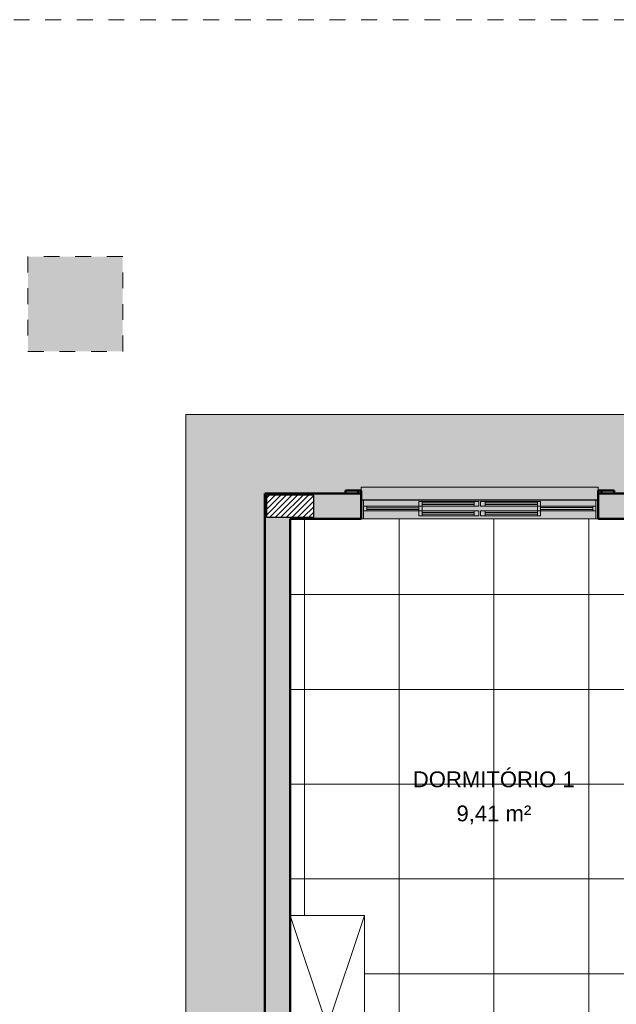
# Model space of a CAD drawing. Header units: metres. Extents: x -14 to 6.1, y -18.5 to -8.2.
# Tile 14 of 25: x -9.3 to -5.5, y -14.5 to -8.2. Entities that reach past the tile are written whole.
import ezdxf

# ---------------------------------------------------------------- set-up
doc = ezdxf.new("R2010")
doc.units = ezdxf.units.M
doc.linetypes.add('_Tracejado pequeno', pattern=[0.00225, 0.0015, -0.00075])
doc.linetypes.add('Projeção', pattern=[0.003969, 0.002381, -0.001587])
for name, color, linetype, lineweight in [('A-AREA-IDEN', 7, 'Continuous', 9), ('A-DETL-GENF', 7, 'Continuous', 5), ('A-FLOR', 7, 'Continuous', 5), ('A-FLOR-PATT', 7, 'Continuous', 5), ('A-GLAZ', 7, 'Continuous', 5), ('A-WALL', 7, 'Continuous', 5), ('A-WALL-PATT', 7, 'Continuous', 5), ('I-FURN', 7, 'Continuous', 5), ('I-WALL', 7, 'Continuous', 5)]:
    doc.layers.add(name, color=color, linetype=linetype, lineweight=lineweight)
doc.layers.add('A-DETL', color=7, linetype='Continuous', lineweight=5, true_color=0x00a600)
doc.styles.add('Arial', font='arial.ttf', dxfattribs={"height": 0.1})

# ---------------------------------------------------------------- blocks, each defined once
blk = doc.blocks.new('JANELA DE CORRE_IDRAULICOS0')
at = {"layer": 'A-GLAZ', "true_color": 0xfffffe}
h = blk.add_hatch(color=7, dxfattribs=at)
h.paths.add_polyline_path([(-0.75, 0.08), (-0.75, -0.04), (0.75, -0.04), (0.75, 0.08), (-0.5289, 0.08)])
h.paths.add_polyline_path([(0.035, 0.06), (0.385, 0.06), (0.385, 0.03), (0.005, 0.03), (0.005, 0.06), (0.0125, 0.06)])
h.paths.add_polyline_path([(-0.005, 0.06), (-0.005, 0.03), (-0.385, 0.03), (-0.385, 0.06), (-0.035, 0.06)])
at = {"layer": 'A-GLAZ', "lineweight": 15}
for p, q in [((-0.75, -0.04), (-0.75, 0.08)), ((-0.735, -0.04), (-0.735, 0.075)), ((0.735, -0.04), (0.735, 0.08)), ((0.75, -0.04), (0.75, 0.08)), ((-0.385, 0.03), (-0.735, 0.03)), ((-0.735, 0), (-0.385, 0)), ((-0.715, 0), (-0.715, 0.03)), ((-0.385, 0.02), (-0.715, 0.02)), ((-0.715, 0.009), (-0.385, 0.009)), ((-0.385, 0), (-0.385, 0.03)), ((-0.005, 0), (-0.385, 0)), ((-0.385, 0), (-0.385, -0.03)), ((-0.365, 0), (-0.365, 0.03)), ((-0.365, -0.03), (-0.365, 0)), ((0.385, 0), (0.005, 0)), ((0.005, 0), (0.005, -0.03)), ((0.035, -0.03), (0.035, 0)), ((0.365, 0.03), (0.365, 0)), ((0.365, -0.03), (0.365, 0)), ((0.385, 0), (0.385, 0.03)), ((0.735, 0.03), (0.385, 0.03)), ((0.385, 0.02), (0.715, 0.02)), ((0.71, 0.01), (0.385, 0.01)), ((0.385, 0), (0.735, 0)), ((0.385, -0.03), (0.385, 0)), ((0.715, 0), (0.715, 0.03)), ((-0.385, -0.03), (-0.005, -0.03)), ((-0.035, -0.01), (-0.365, -0.01)), ((-0.365, -0.021), (-0.035, -0.021)), ((-0.035, -0.03), (-0.035, 0)), ((-0.005, -0.03), (-0.005, 0)), ((0.005, -0.03), (0.385, -0.03)), ((0.365, -0.01), (0.035, -0.01)), ((0.035, -0.021), (0.365, -0.021))]:
    blk.add_line(p, q, dxfattribs=at)
at = {"layer": 'A-GLAZ'}
for p, q in [((-0.75, 0.08), (0.75, 0.08)), ((-0.75, -0.04), (-0.75, 0.08)), ((0.75, 0.08), (0.75, -0.04))]:
    blk.add_line(p, q, dxfattribs=at)
blk = doc.blocks.new('Paredes 1 - Paredes 1-2288142-PTS_ HIDRAULICOS')
at = {"layer": 'A-WALL', "lineweight": 50, "true_color": 0xc0c0c0}
h = blk.add_hatch(color=9, dxfattribs=at)
h.paths.add_polyline_path([(-5.5738, -11.235), (-5.4936, -11.235), (-5.4936, -11.215), (-5.5738, -11.215)])
h.paths.add_polyline_path([(-7.1138, -11.235), (-7.1138, -11.215), (-7.1936, -11.215), (-7.1936, -11.235)])
at = {"layer": 'A-WALL', "lineweight": 50, "true_color": 0x808080}
h = blk.add_hatch(color=8, dxfattribs=at)
h.paths.add_polyline_path([(-1.2369, -11.235), (-1.2369, -11.215), (-1.2736, -11.215), (-1.2736, -11.235)])
h.paths.add_polyline_path([(-2.7736, -11.235), (-2.7736, -11.215), (-2.7969, -11.2154), (-2.7969, -11.235)])
h.paths.add_polyline_path([(-5.5936, -11.235), (-5.5738, -11.235), (-5.5738, -11.215), (-5.5936, -11.215), (-5.5936, -11.2277)])
h.paths.add_polyline_path([(-7.1138, -11.235), (-7.0936, -11.235), (-7.0936, -11.215), (-7.1138, -11.2153)])
at = {"layer": 'A-WALL', "lineweight": 50}
for p, q in [((-7.1936, -11.215), (-7.1138, -11.215)), ((-7.1936, -11.215), (-7.1936, -11.235)), ((-7.0936, -11.215), (-7.1138, -11.215)), ((-7.1138, -11.215), (-7.1138, -11.235)), ((-5.5936, -11.215), (-5.5738, -11.215)), ((-5.5738, -11.215), (-5.4936, -11.215)), ((-5.5738, -11.215), (-5.5738, -11.235)), ((-5.4936, -11.235), (-5.4936, -11.215)), ((-7.1138, -11.235), (-7.1936, -11.235)), ((-7.0936, -11.235), (-7.1138, -11.235)), ((-5.5936, -11.235), (-5.5738, -11.235)), ((-5.4936, -11.235), (-5.5738, -11.235))]:
    blk.add_line(p, q, dxfattribs=at)
blk = doc.blocks.new('Armário - Closet - Porta com armação dupla 2 - Armário - Closet - Porta com armação dupla 2-3014207-PTS_ HIDRAULICOS')
at = {"layer": 'I-FURN'}
for p, q in [((0.705, 0), (-0.705, 0.47)), ((-0.705, 0), (0.705, 0.47)), ((-0.705, 0.47), (0.705, 0.47)), ((-0.705, 0.47), (-0.705, 0.452)), ((-0.705, 0.452), (-0.705, 0)), ((0.6925, 0.47), (-0.6925, 0.47))]:
    blk.add_line(p, q, dxfattribs=at)

msp = doc.modelspace()

# ---------------------------------------------------------------- hatches: boundary and pattern name
at = {"layer": 'A-DETL-GENF', "true_color": 0xffffff}
h = msp.add_hatch(color=7, dxfattribs=at)
h.paths.add_polyline_path([(-10.4416, -17.685), (-9.8416, -17.685), (-9.8416, -17.085), (-10.4416, -17.085)])
h.paths.add_polyline_path([(-9.2876, -17.389), (-9.2876, -17.089), (-9.5876, -17.089), (-9.5876, -17.389)])
h.paths.add_polyline_path([(-3.4836, -10.335), (-3.4836, -9.735), (-4.0836, -9.735), (-4.0836, -10.335), (-3.7836, -10.335)])
h.paths.add_polyline_path([(-8.7021, -10.335), (-8.6037, -10.335), (-8.6037, -9.735), (-9.2037, -9.735), (-9.2037, -10.335)])
at = {"layer": 'A-DETL-GENF', "true_color": 0xc0c0c0}
msp.add_hatch(color=9, dxfattribs=at).paths.add_polyline_path([(-5.5936, -11.275), (-5.5936, -11.195), (-7.0936, -11.195), (-7.0936, -11.275), (-5.8146, -11.275)])
at = {"layer": 'A-DETL-GENF', "true_color": 0x464646}
h = msp.add_hatch(dxfattribs=at)
h.set_pattern_fill('FP_6', color=49, style=0, pattern_type=2)
h.set_pattern_definition([(45, (0, 0), (-0.01767767, 0.01767767), [])])
h.paths.add_polyline_path([(-3.1337, -18.225), (-3.0637, -18.225), (-3.0637, -18.085), (-3.3637, -18.085), (-3.3637, -18.225), (-3.1387, -18.225)])
h.paths.add_polyline_path([(-8.0236, -18.225), (-8.0236, -18.085), (-8.3236, -18.085), (-8.3236, -18.225)])
h.paths.add_polyline_path([(-6.0936, -18.225), (-6.0237, -18.225), (-6.0237, -18.085), (-6.3237, -18.085), (-6.3237, -18.225), (-6.0986, -18.225)])
h.paths.add_polyline_path([(0.1964, -18.225), (0.4964, -18.225), (0.4964, -18.085), (0.1964, -18.085)])
h.paths.add_polyline_path([(0.4964, -15.625), (0.4964, -15.325), (0.3564, -15.325), (0.3564, -15.625), (0.3812, -15.625)])
h.paths.add_polyline_path([(-3.3737, -15.465), (-3.0737, -15.465), (-3.0737, -15.325), (-3.3737, -15.325)])
h.paths.add_polyline_path([(-0.9736, -15.465), (-0.6736, -15.465), (-0.6736, -15.325), (-0.9736, -15.325), (-0.9736, -15.4602)])
h.paths.add_polyline_path([(-5.1436, -15.465), (-4.9937, -15.4649), (-4.9937, -15.325), (-5.2937, -15.325), (-5.2937, -15.465)])
h.paths.add_polyline_path([(-6.0237, -15.465), (-6.0237, -15.325), (-6.3237, -15.325), (-6.3237, -15.465), (-6.1636, -15.465)])
h.paths.add_polyline_path([(-8.1736, -15.465), (-8.0236, -15.465), (-8.0236, -15.325), (-8.3236, -15.325), (-8.3236, -15.465), (-8.1836, -15.465)])
h.paths.add_polyline_path([(0.4964, -14.515), (0.4964, -14.215), (0.3564, -14.215), (0.3564, -14.515)])
h.paths.add_polyline_path([(-3.3736, -14.2649), (-3.2337, -14.2649), (-3.2337, -13.9649), (-3.3737, -13.9649), (-3.3737, -14.2649)])
h.paths.add_polyline_path([(-5.0038, -14.2649), (-4.9937, -14.2649), (-4.9937, -13.9649), (-5.1337, -13.9649), (-5.1337, -14.2649), (-5.0636, -14.2649)])
h.paths.add_polyline_path([(-0.6736, -11.545), (-0.6736, -11.245), (-0.8136, -11.245), (-0.8136, -11.545), (-0.7615, -11.545)])
h.paths.add_polyline_path([(-3.3725, -11.545), (-3.2337, -11.545), (-3.2337, -11.245), (-3.3737, -11.245), (-3.3737, -11.545)])
h.paths.add_polyline_path([(-7.3937, -11.385), (-7.3937, -11.245), (-7.6937, -11.245), (-7.6936, -11.385), (-7.5168, -11.385)])
h.paths.add_polyline_path([(-4.9886, -11.3849), (-4.8337, -11.3849), (-4.8337, -11.2449), (-5.1337, -11.245), (-5.1337, -11.3849), (-5.0636, -11.3849)])
at = {"layer": 'A-DETL-GENF', "true_color": 0xffffff}
h = msp.add_hatch(color=7, dxfattribs=at)
h.paths.add_polyline_path([(-6.3486, -11.375), (-6.3486, -11.345), (-6.3786, -11.345), (-6.3786, -11.375), (-6.356, -11.375)])
h.paths.add_polyline_path([(-6.7086, -11.375), (-6.7086, -11.345), (-6.7286, -11.345), (-6.7286, -11.375), (-6.717, -11.375)])
h = msp.add_hatch(color=7, dxfattribs=at)
h.paths.add_polyline_path([(-6.3786, -11.375), (-6.3786, -11.365), (-6.7086, -11.365), (-6.7086, -11.375), (-6.5365, -11.375)])
h.paths.add_polyline_path([(-6.3786, -11.354), (-6.3786, -11.345), (-6.7086, -11.345), (-6.7086, -11.354), (-6.5365, -11.354)])
at = {"layer": 'A-DETL-GENF', "true_color": 0xe1ffff}
for points in [[(-6.3786, -11.365), (-6.3786, -11.354), (-6.7086, -11.354), (-6.7086, -11.365), (-6.5365, -11.365)], [(-6.1756, -11.365), (-5.9786, -11.365), (-5.9786, -11.354), (-6.3086, -11.354), (-6.3086, -11.365), (-6.2658, -11.365)]]:
    msp.add_hatch(color=7, dxfattribs=at).paths.add_polyline_path(points)
at = {"layer": 'A-DETL-GENF', "true_color": 0xffffff}
h = msp.add_hatch(color=7, dxfattribs=at)
h.paths.add_polyline_path([(-6.3086, -11.375), (-6.3086, -11.345), (-6.3386, -11.345), (-6.3386, -11.375)])
h.paths.add_polyline_path([(-5.9586, -11.375), (-5.9586, -11.345), (-5.9786, -11.345), (-5.9786, -11.375)])
h = msp.add_hatch(color=7, dxfattribs=at)
h.paths.add_polyline_path([(-6.3086, -11.375), (-5.9786, -11.375), (-5.9786, -11.365), (-6.3086, -11.365)])
h.paths.add_polyline_path([(-6.1756, -11.354), (-5.9786, -11.354), (-5.9786, -11.345), (-6.3086, -11.345), (-6.3086, -11.354), (-6.2658, -11.354)])
at = {"layer": 'A-FLOR-PATT', "true_color": 0xd8d8d8}
h = msp.add_hatch(color=254, dxfattribs=at)
h.paths.add_polyline_path([(0.5264, -18.075), (1.0064, -18.075), (1.0064, -13.705), (0.5064, -13.705), (0.5064, -16.075), (0.5264, -16.075), (0.5264, -16.175), (0.5464, -16.175), (0.5464, -17.375), (0.5264, -17.375), (0.5264, -17.475), (0.5064, -17.475), (0.5064, -18.075)])
h.paths.add_polyline_path([(-8.452, -17.761), (-8.452, -17.761), (-8.4512, -17.7607)])
h.paths.add_polyline_path([(-8.8336, -18.075), (-8.3336, -18.075), (-8.3336, -17.815), (-8.355, -17.8135), (-8.3586, -17.8107), (-8.3587, -17.8097), (-8.3596, -17.7944), (-8.3613, -17.793), (-8.362, -17.7929), (-8.3863, -17.7907), (-8.3885, -17.7883), (-8.3886, -17.7856), (-8.3924, -17.7859), (-8.3933, -17.7908), (-8.3955, -17.7927), (-8.3997, -17.7933), (-8.4007, -17.7938), (-8.4009, -17.807), (-8.4027, -17.808), (-8.4097, -17.808), (-8.4117, -17.806), (-8.4118, -17.7984), (-8.414, -17.7972), (-8.4189, -17.7942), (-8.422, -17.7933), (-8.4264, -17.7923), (-8.4283, -17.7901), (-8.4288, -17.787), (-8.4294, -17.7856), (-8.4394, -17.7851), (-8.4416, -17.7854), (-8.4447, -17.7875), (-8.4479, -17.7885), (-8.453, -17.7889), (-8.4571, -17.7879), (-8.4624, -17.7837), (-8.4646, -17.7794), (-8.4653, -17.775), (-8.4637, -17.7684), (-8.462, -17.7657), (-8.4581, -17.7626), (-8.4544, -17.7615), (-8.4499, -17.7611), (-8.4447, -17.7624), (-8.4396, -17.765), (-8.4289, -17.7635), (-8.428, -17.7592), (-8.4258, -17.7573), (-8.4222, -17.7567), (-8.4184, -17.7556), (-8.4156, -17.7541), (-8.4117, -17.7515), (-8.4117, -17.744), (-8.4097, -17.742), (-8.4027, -17.742), (-8.4009, -17.743), (-8.4007, -17.744), (-8.4005, -17.7565), (-8.3949, -17.7577), (-8.393, -17.7599), (-8.3925, -17.7631), (-8.3923, -17.7644), (-8.3886, -17.7644), (-8.3881, -17.7609), (-8.3849, -17.7588), (-8.3606, -17.7567), (-8.3593, -17.755), (-8.3592, -17.7543), (-8.3582, -17.7385), (-8.355, -17.7365), (-8.3336, -17.735), (-8.3336, -15.315), (-7.7037, -15.315), (-7.7037, -11.235), (-7.1936, -11.235), (-7.1936, -11.215), (-7.0936, -11.215), (-7.0936, -11.195), (-5.5936, -11.195), (-5.5936, -11.215), (-5.4936, -11.215), (-5.4936, -11.235), (-4.6836, -11.235), (-4.6836, -11.215), (-4.5836, -11.215), (-4.5836, -11.195), (-3.7836, -11.195), (-3.7836, -11.215), (-3.6836, -11.215), (-3.6836, -11.235), (-2.8736, -11.235), (-2.8736, -11.215), (-2.7736, -11.215), (-2.7736, -11.195), (-1.2736, -11.195), (-1.2736, -11.215), (-1.1736, -11.215), (-1.1736, -11.235), (-0.6636, -11.235), (-0.6636, -12.505), (-0.1636, -12.505), (-0.1636, -10.735), (-8.2037, -10.735), (-8.2037, -14.815), (-8.8336, -14.815)])
at = {"layer": 'A-FLOR-PATT', "true_color": 0x787878}
h = msp.add_hatch(dxfattribs=at)
h.set_pattern_fill('FP_5', color=8, style=0, pattern_type=2)
h.set_pattern_definition([(0, (-2.654, -16.075), (0, 0.6), []), (90, (-2.654, -16.075), (-0.6, 4e-17), [])])
h.paths.add_polyline_path([(-6.0136, -18.075), (-5.2136, -18.075), (-5.2136, -17.575), (-4.0136, -17.575), (-4.0136, -18.075), (-3.2137, -18.075), (-3.2137, -16.425), (-3.0537, -16.425), (-3.0537, -18.075), (0.3464, -18.075), (0.3464, -15.475), (-1.0286, -15.475), (-1.0286, -15.485), (-1.2286, -15.485), (-1.2286, -15.6374), (-2.0286, -15.6374), (-2.0286, -15.485), (-2.2286, -15.485), (-2.2286, -15.475), (-3.3837, -15.475), (-3.3837, -15.265), (-3.2237, -15.265), (-3.2237, -15.315), (-2.2336, -15.315), (-2.2336, -14.845), (-0.8236, -14.845), (-0.8236, -11.395), (-3.2217, -11.395), (-3.2217, -14.365), (-3.3837, -14.365), (-3.3837, -14.275), (-4.9836, -14.275), (-4.9836, -14.365), (-5.1436, -14.365), (-5.1436, -11.395), (-7.5437, -11.395), (-7.5437, -13.905), (-7.0737, -13.905), (-7.0737, -15.315), (-5.1436, -15.315), (-5.1436, -15.265), (-4.9836, -15.265), (-4.9836, -15.475), (-6.0136, -15.475), (-6.0136, -17.9379)])
h.paths.add_polyline_path([(-4.6136, -17.7955), (-4.6084, -17.7948), (-4.6036, -17.7928), (-4.5994, -17.7897), (-4.5963, -17.7855), (-4.5943, -17.7807), (-4.5936, -17.7755), (-4.5943, -17.7703), (-4.5963, -17.7655), (-4.5994, -17.7614), (-4.6036, -17.7582), (-4.6084, -17.7562), (-4.6136, -17.7555), (-4.6188, -17.7562), (-4.6236, -17.7582), (-4.6277, -17.7614), (-4.6309, -17.7655), (-4.6329, -17.7703), (-4.6336, -17.7755), (-4.6329, -17.7807), (-4.6309, -17.7855), (-4.6277, -17.7897), (-4.6236, -17.7928), (-4.6188, -17.7948)])
h.paths.add_polyline_path([(-1.242, -13.705), (-1.242, -13.57), (-1.2474, -13.57), (-1.2474, -13.5), (-1.242, -13.5), (-1.242, -13.365), (-0.892, -13.365), (-0.892, -13.705)])
h.paths.add_polyline_path([(-1.1712, -11.8253), (-1.242, -11.8253), (-1.242, -11.6903), (-1.2474, -11.6903), (-1.2474, -11.6203), (-1.242, -11.6203), (-1.242, -11.4853), (-0.892, -11.4853), (-0.892, -11.8253)])
at = {"layer": 'A-WALL-PATT', "true_color": 0x808080}
h = msp.add_hatch(color=8, dxfattribs=at)
h.paths.add_polyline_path([(-5.5738, -11.395), (-5.0636, -11.395), (-5.0636, -11.3849), (-5.1337, -11.3849), (-5.1337, -11.2449), (-5.0636, -11.2449), (-5.0636, -11.235), (-5.5738, -11.235), (-5.5738, -11.2995)])
h.paths.add_polyline_path([(-7.1138, -11.395), (-7.1138, -11.235), (-7.7037, -11.235), (-7.7037, -11.395), (-7.2584, -11.395)])
h.paths.add_polyline_path([(-7.5518, -11.385), (-7.6937, -11.385), (-7.6936, -11.245), (-7.3937, -11.245), (-7.3937, -11.385), (-7.5437, -11.385)])
h = msp.add_hatch(color=8, dxfattribs=at)
h.paths.add_polyline_path([(-5.5936, -11.395), (-5.5738, -11.395), (-5.5738, -11.235), (-5.5936, -11.235), (-5.5936, -11.2995)])
h.paths.add_polyline_path([(-7.0936, -11.395), (-7.0936, -11.235), (-7.1138, -11.235), (-7.1138, -11.395)])
msp.add_hatch(color=8, dxfattribs=at).paths.add_polyline_path([(-7.6309, -15.315), (-7.5437, -15.315), (-7.5437, -11.395), (-7.7037, -11.395), (-7.7037, -15.315), (-7.6936, -15.315)])

# ---------------------------------------------------------------- linework, layer by layer
at = {"layer": 'A-DETL', "color": 8, "linetype": 'Projeção', "true_color": 0x808080}
msp.add_line((6.0064, -8.235), (-13.9936, -8.235), dxfattribs=at)
at = {"layer": 'A-DETL', "color": 9, "linetype": '_Tracejado pequeno', "true_color": 0xc0c0c0}
for p, q in [((-8.6037, -9.735), (-9.2037, -9.735)), ((-9.2037, -9.735), (-9.2037, -10.335)), ((-8.6037, -10.335), (-8.6037, -9.735)), ((-9.2037, -10.335), (-8.6037, -10.335))]:
    msp.add_line(p, q, dxfattribs=at)
at = {"layer": 'A-DETL', "color": 7, "lineweight": 15}
for p, q in [((-5.5936, -11.195), (-7.0936, -11.195)), ((-7.0936, -11.195), (-7.0936, -11.215)), ((-5.5936, -11.215), (-5.5936, -11.195)), ((-6.7086, -11.345), (-6.7286, -11.345)), ((-6.7286, -11.345), (-6.7286, -11.375)), ((-6.7286, -11.375), (-6.7086, -11.375)), ((-6.7086, -11.345), (-6.7086, -11.354)), ((-6.3786, -11.345), (-6.7086, -11.345)), ((-6.3786, -11.354), (-6.7086, -11.354)), ((-6.7086, -11.354), (-6.7086, -11.365)), ((-6.7086, -11.365), (-6.7086, -11.375)), ((-6.7086, -11.365), (-6.3786, -11.365)), ((-6.7086, -11.375), (-6.3786, -11.375)), ((-6.3486, -11.345), (-6.3786, -11.345)), ((-6.3786, -11.354), (-6.3786, -11.345)), ((-6.3786, -11.365), (-6.3786, -11.354)), ((-6.3786, -11.375), (-6.3786, -11.365)), ((-6.3786, -11.375), (-6.3486, -11.375)), ((-6.3486, -11.375), (-6.3486, -11.345)), ((-6.3086, -11.345), (-6.3386, -11.345)), ((-6.3386, -11.345), (-6.3386, -11.375)), ((-6.3386, -11.375), (-6.3086, -11.375)), ((-5.9786, -11.345), (-6.3086, -11.345)), ((-6.3086, -11.345), (-6.3086, -11.354)), ((-6.3086, -11.354), (-6.3086, -11.365)), ((-5.9786, -11.354), (-6.3086, -11.354)), ((-6.3086, -11.365), (-6.3086, -11.375)), ((-6.3086, -11.365), (-5.9786, -11.365)), ((-6.3086, -11.375), (-5.9786, -11.375)), ((-5.9586, -11.345), (-5.9786, -11.345)), ((-5.9786, -11.354), (-5.9786, -11.345)), ((-5.9786, -11.365), (-5.9786, -11.354)), ((-5.9786, -11.375), (-5.9786, -11.365)), ((-5.9786, -11.375), (-5.9586, -11.375)), ((-5.9586, -11.375), (-5.9586, -11.345))]:
    msp.add_line(p, q, dxfattribs=at)
at = {"layer": 'A-DETL', "color": 7, "lineweight": 50}
for p, q in [((-7.0936, -11.215), (-7.0936, -11.275)), ((-5.5936, -11.275), (-5.5936, -11.215)), ((-7.0936, -11.275), (-7.0936, -11.395)), ((-5.5936, -11.275), (-5.5936, -11.395))]:
    msp.add_line(p, q, dxfattribs=at)
at = {"layer": 'A-DETL', "color": 7, "lineweight": 25}
for p, q in [((-7.3937, -11.245), (-7.6937, -11.245)), ((-7.6937, -11.245), (-7.6937, -11.385)), ((-7.3937, -11.385), (-7.3937, -11.245)), ((-7.0936, -11.275), (-5.5936, -11.275)), ((-7.6937, -11.385), (-7.3937, -11.385))]:
    msp.add_line(p, q, dxfattribs=at)
at = {"layer": 'A-FLOR'}
for p, q in [((-0.1636, -10.735), (-8.2037, -10.735)), ((-8.2037, -10.735), (-8.2037, -14.815))]:
    msp.add_line(p, q, dxfattribs=at)
at = {"layer": 'I-WALL', "lineweight": 50}
for p, q in [((-7.7037, -11.235), (-7.7037, -15.315)), ((-7.7037, -11.235), (-7.0936, -11.235)), ((-4.5836, -11.235), (-5.5936, -11.235)), ((-7.5437, -15.315), (-7.5437, -11.395)), ((-7.5437, -11.395), (-7.0936, -11.395)), ((-5.1436, -11.395), (-5.5936, -11.395))]:
    msp.add_line(p, q, dxfattribs=at)

# ---------------------------------------------------------------- block references
at = {"layer": 'A-GLAZ', "rotation": 180}
msp.add_blockref('JANELA DE CORRE_IDRAULICOS0', (-6.3436, -11.315), dxfattribs=at)
at = {"layer": 'A-WALL', "lineweight": 50}
msp.add_blockref('Paredes 1 - Paredes 1-2288142-PTS_ HIDRAULICOS', (0, 0), dxfattribs=at)
at = {"layer": 'I-FURN', "rotation": 270.0000000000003}
msp.add_blockref('Armário - Closet - Porta com armação dupla 2 - Armário - Closet - Porta com armação dupla 2-3014207-PTS_ HIDRAULICOS', (-7.5437, -14.61), dxfattribs=at)

# ---------------------------------------------------------------- texts
at = {"layer": 'A-AREA-IDEN', "char_height": 0.1, "attachment_point": 1, "style": 'Arial'}
for s, insert, width in [('DORMITÓRIO 1', (-6.7672, -12.9936), 1.254641), ('9,41 m²', (-6.491, -13.2095), 0.585232)]:
    msp.add_mtext(s, dxfattribs=dict(at, insert=insert, width=width))

doc.saveas('drawing.dxf')
